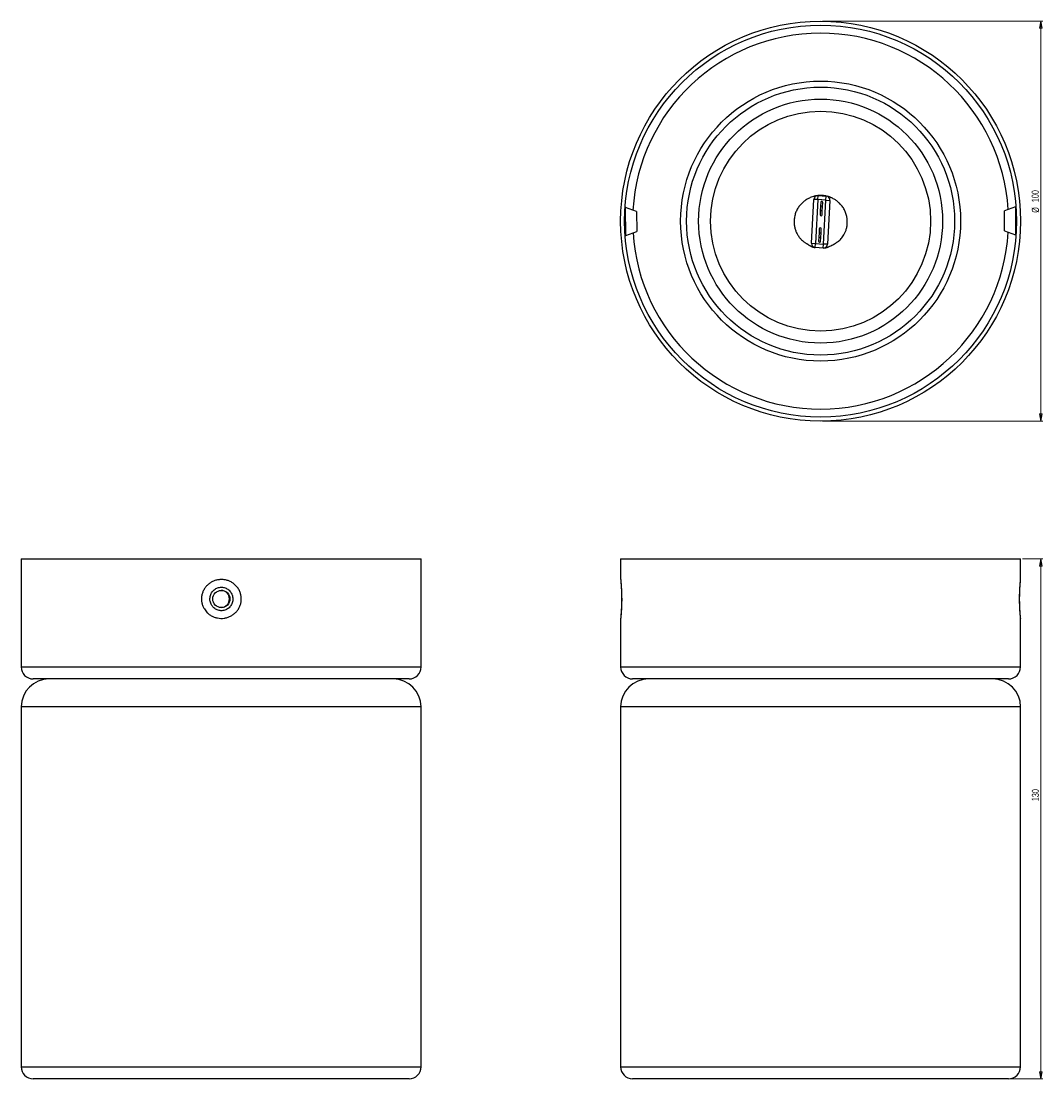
# Model space of a CAD drawing. Header units: millimetres. Extents: x 278 to 789, y 329 to 858.
import ezdxf

# ---------------------------------------------------------------- set-up
doc = ezdxf.new("R2010")
doc.units = ezdxf.units.MM
doc.styles.add('SLDTEXTSTYLE0', font='TXT', dxfattribs={"width": 0.75})
doc.dimstyles.new('SLDDIMSTYLE0', dxfattribs={"dimtxt": 3.5, "dimasz": 3.556, "dimexe": 0, "dimexo": 0.0625, "dimgap": 0.875, "dimtad": 1, "dimdec": 0, "dimlfac": 0.5, "dimrnd": 1e-09, "dimzin": 12, "dimdsep": 46, "dimtxsty": 'SLDTEXTSTYLE0', "dimblk1": 'CLOSED', "dimblk2": 'CLOSED', "dimsah": 1, "dimcen": 0.09, "dimadec": 0, "dimazin": 3, "dimtfac": 1, "dimtdec": 0, "dimtofl": 0, "dimtmove": 0, "dimatfit": 3, "dimldrblk": 'CLOSED', "dimfxl": 0, "dimfrac": 2, "dimtolj": 1, "dimtzin": 12, "dimarcsym": 0})

# ---------------------------------------------------------------- blocks, each defined once
blk = doc.blocks.new('_Closed')
at = {"color": 0, "linetype": 'ByBlock', "lineweight": -2}
for p, q in [((-1, 0.166667), (0, 0)), ((-1, 0.166667), (-1, -0.166667)), ((0, 0), (-1, -0.166667)), ((0, 0), (-1, 0))]:
    blk.add_line(p, q, dxfattribs=at)
blk = doc.blocks.new('_D')
at = {"color": 7, "linetype": 'Continuous', "lineweight": 0}
for p, q in [((778.73, 588.72), (788.87, 588.72)), ((787.87, 588.72), (787.87, 328.72)), ((772.73, 328.72), (788.87, 328.72))]:
    blk.add_line(p, q, dxfattribs=at)
at = {"color": 7, "linetype": 'Continuous', "lineweight": 18, "xscale": 3.556, "yscale": 3.556}
for p, rotation in [((787.87, 588.72, 16.62), 90.0000000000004), ((787.87, 328.72, 16.62), 270.0000000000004)]:
    blk.add_blockref('_Closed', p, dxfattribs=dict(at, rotation=rotation))
at = {"color": 7, "linetype": 'Continuous', "lineweight": 18, "insert": (783.36, 467.58), "char_height": 3.5, "attachment_point": 1, "rotation": 90, "style": 'SLDTEXTSTYLE0'}
blk.add_mtext('130', dxfattribs=at)
blk = doc.blocks.new('_D_1')
at = {"color": 7, "linetype": 'Continuous', "lineweight": 0}
for p, q in [((678.73, 857.68), (788.87, 857.68)), ((787.87, 857.68), (787.87, 657.68)), ((678.73, 657.68), (788.87, 657.68))]:
    blk.add_line(p, q, dxfattribs=at)
at = {"color": 7, "linetype": 'Continuous', "lineweight": 18, "xscale": 3.556, "yscale": 3.556}
for p, rotation in [((787.87, 857.68, 78.96), 90.0000000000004), ((787.87, 657.68, 78.96), 270.0000000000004)]:
    blk.add_blockref('_Closed', p, dxfattribs=dict(at, rotation=rotation))
at = {"color": 7, "linetype": 'Continuous', "lineweight": 18, "char_height": 3.5, "attachment_point": 1, "rotation": 90, "style": 'SLDTEXTSTYLE0'}
for s, insert in [('100', (783.3, 767.13)), ('%%c', (783.36, 761.85))]:
    blk.add_mtext(s, dxfattribs=dict(at, insert=insert))

msp = doc.modelspace()

# ---------------------------------------------------------------- linework, layer by layer
at = {"color": 7, "linetype": 'Continuous', "lineweight": 25}
for p, q in [((673.15, 746.57), (674.42, 768.53)), ((676.41, 768.42), (674.42, 768.53)), ((676.41, 768.42), (675.15, 746.45)), ((676.41, 768.42), (676.53, 770.41)), ((680.41, 768.19), (676.41, 768.42)), ((676.53, 770.41), (680.52, 770.18)), ((677.84, 767.09), (677.72, 765.1)), ((678.72, 765.04), (678.84, 767.04)), ((679.14, 746.22), (680.41, 768.19)), ((680.41, 768.19), (680.52, 770.18)), ((680.41, 768.19), (682.4, 768.07)), ((682.4, 768.07), (681.14, 746.11)), ((585.73, 762.56), (580.23, 764.55)), ((580.25, 750.55), (580.23, 764.55)), ((585.73, 762.56), (585.74, 752.56)), ((677.59, 762.82), (677.48, 760.83)), ((677.72, 765.1), (677.59, 762.82)), ((678.48, 760.77), (678.59, 762.77)), ((678.59, 762.77), (678.72, 765.04)), ((775.22, 764.81), (769.73, 762.81)), ((769.74, 752.81), (769.73, 762.81)), ((775.22, 764.81), (775.24, 750.81)), ((580.25, 750.55), (585.74, 752.56)), ((676.96, 751.87), (676.83, 749.6)), ((677.08, 753.87), (676.96, 751.87)), ((677.83, 749.54), (677.96, 751.82)), ((677.96, 751.82), (678.08, 753.81)), ((769.74, 752.81), (775.24, 750.81)), ((673.15, 746.57), (675.15, 746.45)), ((675.03, 744.46), (675.15, 746.45)), ((675.15, 746.45), (679.14, 746.22)), ((676.83, 749.6), (676.72, 747.6)), ((677.71, 747.55), (677.83, 749.54)), ((679.03, 744.23), (679.14, 746.22)), ((681.14, 746.11), (679.14, 746.22)), ((679.03, 744.23), (675.03, 744.46)), ((277.92, 588.72), (277.92, 534.72)), ((277.92, 588.72), (378.06, 588.72)), ((378.06, 588.72), (477.92, 588.72)), ((477.92, 534.72), (477.92, 588.72)), ((577.73, 588.72), (577.73, 578.39)), ((577.73, 588.72), (777.73, 588.72)), ((777.73, 578.39), (777.73, 588.72)), ((577.73, 559.03), (577.73, 534.72)), ((777.73, 534.72), (777.73, 559.03)), ((378.05, 528.72), (283.92, 528.72)), ((471.92, 528.72), (378.05, 528.72)), ((771.73, 528.72), (583.73, 528.72)), ((277.92, 514.72), (277.92, 334.72)), ((477.92, 334.72), (477.92, 514.72)), ((577.73, 514.72), (577.73, 334.72)), ((777.73, 334.72), (777.73, 514.72)), ((377.92, 328.72), (283.92, 328.72)), ((471.92, 328.72), (377.92, 328.72)), ((771.73, 328.72), (583.73, 328.72))]:
    msp.add_line(p, q, dxfattribs=at)
at = {"color": 8, "linetype": 'Continuous', "lineweight": 25}
for p, q in [((678.59, 762.77), (677.59, 762.82)), ((678.72, 765.04), (677.72, 765.1)), ((676.96, 751.87), (677.96, 751.82)), ((676.83, 749.6), (677.83, 749.54)), ((277.92, 534.72), (378.06, 534.72)), ((378.06, 534.72), (477.92, 534.72)), ((577.73, 534.72), (777.73, 534.72)), ((377.92, 514.72), (277.92, 514.72)), ((477.92, 514.72), (377.92, 514.72)), ((777.73, 514.72), (577.73, 514.72)), ((277.92, 334.72), (377.92, 334.72)), ((377.92, 334.72), (477.92, 334.72)), ((577.73, 334.72), (777.73, 334.72))]:
    msp.add_line(p, q, dxfattribs=at)
at = {"color": 7, "linetype": 'Continuous', "lineweight": 25}
for centre, radius in [((677.73, 757.68), 100), ((677.73, 757.68), 98), ((677.73, 757.68), 70), ((677.73, 757.68), 67), ((677.73, 757.68), 61), ((677.73, 757.68), 55), ((378.05, 568.72), 4.3)]:
    msp.add_circle(centre, radius, dxfattribs=at)
at = {"color": 8, "linetype": 'Continuous', "lineweight": 25}
for start, end in [(3.5325, 176.6215), (183.5325, 356.6215)]:
    msp.add_arc((677.73, 757.68), 94, start, end, dxfattribs=at)
at = {"color": 7, "linetype": 'Continuous', "lineweight": 25}
for centre, radius, start, end in [((676.41, 768.42), 2, 86.7061, 176.7061), ((678.34, 767.07), 0.5, 356.7061, 176.7061), ((680.41, 768.19), 2, 356.7061, 86.7061), ((677.98, 760.8), 0.5, 176.7061, 356.7061), ((677.58, 753.84), 0.5, 356.7061, 176.7061), ((675.15, 746.45), 2, 176.7061, 266.7061), ((677.22, 747.57), 0.5, 176.7061, 356.7061), ((679.14, 746.22), 2, 266.7061, 356.7061), ((377.8, 568.72), 4.3, 360, 88.3526), ((377.8, 568.72), 4.3, 271.6474, 0), ((283.92, 534.72), 6, 180, 270), ((471.92, 534.72), 6, 270, 0), ((583.73, 534.72), 6, 180, 270), ((771.73, 534.72), 6, 270, 0), ((291.92, 514.72), 14, 90, 180), ((463.92, 514.72), 14, 0, 90), ((591.73, 514.72), 14, 90, 180), ((763.73, 514.72), 14, 0, 90), ((283.92, 334.72), 6, 180, 270), ((471.92, 334.72), 6, 270, 0), ((583.73, 334.72), 6, 180, 270), ((771.73, 334.72), 6, 270, 0)]:
    msp.add_arc(centre, radius, start, end, dxfattribs=at)
for points, knots in [([(674.28, 769.99), (673.83, 769.86), (672.81, 769.57), (671.3, 768.88), (669.78, 767.92), (668.38, 766.74), (667.11, 765.32), (666.02, 763.65), (665.18, 761.77), (664.64, 759.76), (664.42, 757.74), (664.51, 755.82), (664.85, 754.03), (665.41, 752.41), (666.15, 750.92), (667.08, 749.55), (668.11, 748.41), (668.97, 747.65), (669.65, 747.12), (670.16, 746.78), (670.6, 746.5), (670.99, 746.27), (671.31, 746.07), (671.57, 745.9), (671.8, 745.73), (672.07, 745.55), (672.4, 745.35), (672.75, 745.17), (673.15, 744.98), (673.64, 744.79), (674.22, 744.61), (674.57, 744.53), (674.77, 744.49)], [0, 0, 0, 0, 0.024349, 0.055101, 0.08561, 0.116835, 0.149455, 0.183483, 0.218922, 0.254951, 0.28984, 0.324207, 0.358798, 0.394324, 0.431175, 0.476861, 0.516224, 0.54918, 0.570393, 0.593526, 0.621416, 0.655477, 0.701045, 0.752928, 0.80808, 0.860222, 0.882031, 0.900095, 0.918383, 0.939311, 0.965405, 1, 1, 1, 1]), ([(676.26, 770.41), (676.08, 770.39), (675.77, 770.36), (675.27, 770.28), (674.87, 770.19), (674.57, 770.1), (674.21, 769.97), (673.97, 769.87), (674.04, 769.88), (674.06, 769.88)], [0, 0, 0, 0, 0.214292, 0.368428, 0.48684, 0.585712, 0.676274, 0.928963, 1, 1, 1, 1]), ([(680.51, 770.18), (680.36, 770.23), (679.6, 770.43), (678.24, 770.55), (677.06, 770.46), (676.51, 770.42)], [0, 0, 0, 0, 0.119171, 0.588568, 1, 1, 1, 1]), ([(679.29, 744.23), (679.48, 744.25), (679.8, 744.28), (680.31, 744.37), (680.7, 744.46), (681.01, 744.55), (681.25, 744.63), (681.41, 744.7), (681.52, 744.75), (681.78, 744.87), (682.27, 745.08), (683.24, 745.56), (684.27, 746.11), (685.08, 746.58), (685.9, 747.1), (686.64, 747.62), (687.19, 748.06), (687.93, 748.79), (688.68, 749.73), (689.38, 750.79), (690.04, 752.1), (690.6, 753.64), (690.98, 755.36), (691.13, 757.2), (691.01, 759.1), (690.6, 761.03), (689.89, 762.93), (688.88, 764.7), (687.64, 766.24), (686.27, 767.52), (684.83, 768.51), (683.67, 769.14), (682.97, 769.4), (682.78, 769.47)], [0, 0, 0, 0, 0.035253, 0.060458, 0.079785, 0.095963, 0.110958, 0.127068, 0.144578, 0.16371, 0.229767, 0.294417, 0.341132, 0.386466, 0.429273, 0.473184, 0.520158, 0.562778, 0.591361, 0.618086, 0.644426, 0.671901, 0.701646, 0.732729, 0.764828, 0.79795, 0.832086, 0.867065, 0.900702, 0.932315, 0.961938, 0.989684, 1, 1, 1, 1]), ([(682.93, 769.36), (682.93, 769.38), (682.93, 769.39), (682.69, 769.53), (682.31, 769.7), (681.88, 769.86), (681.34, 770.03), (680.98, 770.11), (680.78, 770.15)], [0, 0, 0, 0, 0.2224713, 0.4057909, 0.5102348, 0.6323761, 0.7883873, 1, 1, 1, 1]), ([(580.23, 764.55), (580.2, 764.65), (580.16, 764.79), (580.13, 764.77), (580.12, 764.76)], [0, 0, 0, 0, 0.666216, 1, 1, 1, 1]), ([(775.24, 750.81), (775.27, 750.72), (775.31, 750.58), (775.34, 750.6), (775.35, 750.6)], [0, 0, 0, 0, 0.6662156, 1, 1, 1, 1]), ([(371.02, 561.85), (370.49, 562.45), (369.59, 563.45), (368.75, 565.16), (368.26, 566.74), (368.06, 568.38), (368.14, 570.04), (368.52, 571.66), (369.16, 573.2), (370.08, 574.6), (371.22, 575.84), (372.56, 576.86), (374.05, 577.66), (375.65, 578.18), (377.3, 578.44), (378.97, 578.43), (380.6, 578.15), (382.15, 577.61), (383.57, 576.85), (384.93, 575.81), (386.15, 574.47), (387.11, 572.89), (387.72, 571.25), (388.02, 569.63), (388.03, 567.97), (387.76, 566.33), (387.2, 564.76), (386.38, 563.3), (385.31, 562.01), (384.04, 560.9), (382.59, 560.03), (381.02, 559.41), (379.38, 559.06), (377.72, 558.97), (376.07, 559.17), (374.48, 559.61), (373, 560.31), (371.85, 561.09), (371.23, 561.65), (371.02, 561.85)], [0, 0, 0, 0, 0.038714, 0.065296, 0.091876, 0.118563, 0.14525, 0.172106, 0.198964, 0.22608, 0.2532, 0.280478, 0.307759, 0.334885, 0.362013, 0.388768, 0.415522, 0.441998, 0.468473, 0.493409, 0.524809, 0.556203, 0.582788, 0.60937, 0.636101, 0.662832, 0.689768, 0.716707, 0.743901, 0.771099, 0.798365, 0.825633, 0.852648, 0.879662, 0.906302, 0.932941, 0.95938, 0.985817, 1, 1, 1, 1]), ([(577.74, 578.39), (577.74, 578.36), (577.74, 578.3), (577.74, 578.22), (577.74, 578.16), (577.75, 578.1), (577.75, 578.02), (577.76, 577.89), (577.79, 577.57), (577.85, 576.97), (577.91, 576.16), (577.98, 575.16), (578.06, 574.01), (578.12, 572.73), (578.17, 571.36), (578.19, 569.92), (578.2, 568.46), (578.19, 567), (578.15, 565.59), (578.1, 564.24), (578.03, 563.01), (577.97, 562.14), (577.94, 561.69), (577.93, 561.56)], [0, 0, 0, 0, 0.003995, 0.009205, 0.013842, 0.020912, 0.036481, 0.072948, 0.136256, 0.203294, 0.269172, 0.334619, 0.399281, 0.463718, 0.527618, 0.591222, 0.65469, 0.718127, 0.781671, 0.845633, 0.909982, 0.974767, 1, 1, 1, 1]), ([(577.76, 577.93), (577.77, 577.93), (577.77, 577.92), (577.78, 577.75), (577.82, 577.4), (577.87, 576.79), (577.94, 575.95), (578.02, 574.94), (578.09, 573.77), (578.15, 572.47), (578.2, 571.08), (578.22, 569.64), (578.23, 568.18), (578.21, 566.73), (578.17, 565.33), (578.11, 564), (578.04, 562.8), (577.96, 561.73), (577.89, 560.84), (577.83, 560.15), (577.79, 559.72), (577.77, 559.51), (577.77, 559.52), (577.77, 559.52)], [0, 0, 0, 0, 0.016893, 0.050599, 0.097732, 0.150747, 0.204311, 0.257144, 0.309831, 0.362728, 0.415196, 0.467257, 0.519314, 0.571348, 0.623528, 0.676008, 0.728894, 0.782013, 0.835768, 0.889522, 0.943424, 0.984914, 1, 1, 1, 1]), ([(777.54, 561.56), (777.52, 561.73), (777.49, 562.22), (777.43, 563.16), (777.36, 564.41), (777.31, 565.76), (777.28, 567.19), (777.27, 568.65), (777.28, 570.11), (777.31, 571.54), (777.36, 572.9), (777.42, 574.16), (777.49, 575.3), (777.56, 576.26), (777.63, 577.05), (777.68, 577.63), (777.71, 577.93), (777.72, 578.05), (777.72, 578.13), (777.73, 578.21), (777.73, 578.3), (777.73, 578.37), (777.73, 578.39)], [0, 0, 0, 0, 0.033461, 0.097857, 0.162522, 0.22645, 0.290266, 0.353693, 0.41723, 0.480663, 0.544697, 0.608695, 0.673614, 0.738781, 0.804391, 0.870751, 0.937379, 0.971674, 0.984174, 0.991028, 0.996887, 1, 1, 1, 1]), ([(373.98, 564.58), (374.1, 564.46), (374.67, 563.9), (375.39, 563.47), (376.57, 563), (377.86, 562.73), (379.81, 563), (381.58, 563.94), (382.93, 565.42), (383.72, 567.27), (383.87, 569.27), (383.34, 571.31), (382.33, 572.76), (381.01, 573.83), (379.55, 574.51), (377.6, 574.7), (375.68, 574.2), (374.03, 573.07), (372.85, 571.45), (372.26, 569.52), (372.33, 567.52), (372.95, 565.81), (373.68, 564.94), (373.98, 564.58)], [0, 0, 0, 0, 0.014227, 0.066137, 0.066743, 0.119224, 0.172392, 0.226438, 0.280919, 0.33535, 0.389569, 0.443416, 0.506473, 0.531426, 0.58384, 0.636482, 0.689955, 0.744209, 0.798712, 0.853079, 0.907215, 0.960972, 1, 1, 1, 1]), ([(577.93, 561.56), (577.92, 561.41), (577.89, 560.94), (577.83, 560.31), (577.78, 559.75), (577.76, 559.47), (577.75, 559.38), (577.74, 559.27), (577.74, 559.17), (577.73, 559.08), (577.73, 559.03)], [0, 0, 0, 0, 0.116593, 0.345221, 0.57529, 0.80741, 0.927502, 0.957104, 0.975954, 1, 1, 1, 1]), ([(777.73, 559.03), (777.73, 559.04), (777.74, 559.09), (777.73, 559.17), (777.73, 559.25), (777.72, 559.31), (777.72, 559.37), (777.71, 559.45), (777.69, 559.64), (777.66, 560.08), (777.6, 560.72), (777.56, 561.29), (777.54, 561.56)], [0, 0, 0, 0, 0.002893, 0.025892, 0.041528, 0.059221, 0.088433, 0.163656, 0.345523, 0.564732, 0.795281, 1, 1, 1, 1])]:
    msp.add_open_spline(points, degree=3, knots=knots, dxfattribs=at)
at = {"color": 8, "linetype": 'Continuous', "lineweight": 25}
for points, knots in [([(577.74, 578.39), (577.74, 578.4), (577.74, 578.42), (577.77, 578.15), (577.82, 577.62), (577.89, 576.86), (577.98, 575.82), (578.07, 574.49), (578.16, 572.91), (578.21, 571.26), (578.24, 569.64), (578.25, 567.98), (578.22, 566.35), (578.16, 564.77), (578.09, 563.32), (578.01, 562.01), (577.92, 560.91), (577.84, 560.03), (577.78, 559.42), (577.74, 559.05), (577.74, 559.04), (577.74, 559.03)], [0, 0, 0, 0, 0.032768, 0.086522, 0.138322, 0.191509, 0.240948, 0.301966, 0.36546, 0.417377, 0.470879, 0.523061, 0.576882, 0.629478, 0.683703, 0.736832, 0.79155, 0.844849, 0.899679, 0.952514, 1, 1, 1, 1]), ([(777.5, 561.85), (777.46, 562.45), (777.39, 563.45), (777.31, 565.15), (777.27, 566.72), (777.25, 568.37), (777.25, 570.02), (777.29, 571.65), (777.35, 573.18), (777.43, 574.6), (777.51, 575.83), (777.59, 576.86), (777.66, 577.65), (777.71, 578.17), (777.73, 578.42), (777.73, 578.4), (777.73, 578.39)], [0, 0, 0, 0, 0.104098, 0.174515, 0.24705, 0.317707, 0.390576, 0.461685, 0.535013, 0.606847, 0.680856, 0.753158, 0.827565, 0.899504, 0.973453, 1, 1, 1, 1]), ([(777.73, 559.03), (777.73, 559.03), (777.74, 558.99), (777.72, 559.18), (777.68, 559.6), (777.62, 560.31), (777.55, 561.08), (777.51, 561.65), (777.5, 561.85)], [0, 0, 0, 0, 0.027729, 0.240118, 0.458198, 0.668965, 0.885415, 1, 1, 1, 1])]:
    msp.add_open_spline(points, degree=3, knots=knots, dxfattribs=at)

# ---------------------------------------------------------------- dimensions: what is measured, and where the dimension line sits
at = {"color": 7, "linetype": 'Continuous', "lineweight": 18}
dim = msp.add_linear_dim(base=(787.87, 657.68), p1=(677.73, 857.68), p2=(677.73, 657.68), angle=90, text='%%c<>', dimstyle='SLDDIMSTYLE0', dxfattribs=at)
dim.commit()
dim.dimension.update_dxf_attribs({"geometry": '_D_1', "text_midpoint": (787.87, 768.37), "dimtype": 160})
dim = msp.add_linear_dim(base=(787.87, 328.72), p1=(777.73, 588.72), p2=(771.73, 328.72), angle=90, dimstyle='SLDDIMSTYLE0', dxfattribs=at)
dim.commit()
dim.dimension.update_dxf_attribs({"geometry": '_D', "text_midpoint": (787.87, 471.46), "dimtype": 160})

doc.saveas('drawing.dxf')
